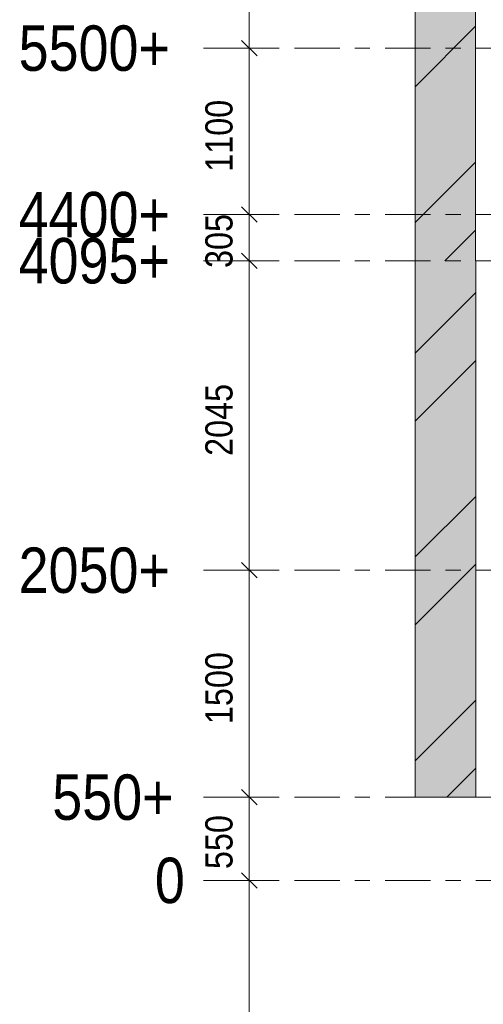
# Model space of a CAD drawing. Header units: millimetres. Extents: x -923 to -82, y -1402 to -808.
# Tile 76 of 109: x -419 to -389, y -999 to -933. Entities that reach past the tile are written whole.
import ezdxf

# ---------------------------------------------------------------- set-up
doc = ezdxf.new("R2010")
doc.units = ezdxf.units.MM
for name, pattern in [('XKITLINE00', [0]), ('XKITLINE01', [4, 1, -1, 1, -1]), ('XKITLINE03', [6, 3, -1, 1, -1])]:
    doc.linetypes.add(name, pattern=pattern)
for name, color, linetype, lineweight in [('Offset', 4, 'Continuous', 0), ('Onderdeel', 2, 'Continuous', 0), ('Stramien', 4, 'Continuous', 0)]:
    doc.layers.add(name, color=color, linetype=linetype, lineweight=lineweight)
doc.styles.add('ARIAL', font='arial.ttf')

msp = doc.modelspace()

# ---------------------------------------------------------------- hatches: boundary and pattern name
at = {"layer": 'Onderdeel'}
for points in [[(-393.098, -949.364), (-393.098, -914.864), (-389.098, -914.864), (-389.098, -949.364)], [(-393.089, -984.814), (-393.089, -949.364), (-389.089, -949.364), (-389.089, -984.814)]]:
    msp.add_hatch(color=256, dxfattribs=at).paths.add_polyline_path(points, flags=17)

# ---------------------------------------------------------------- linework, layer by layer
at = {"layer": 'Offset', "linetype": 'XKITLINE00', "lineweight": 0}
for p, q in [((-404.062, -935.314), (-404.062, -914.864)), ((-404.571, -934.804), (-403.552, -935.823)), ((-404.571, -934.804), (-403.552, -935.823)), ((-406.222, -935.314), (-402.262, -935.314)), ((-406.222, -935.314), (-402.262, -935.314)), ((-404.062, -946.314), (-404.062, -935.314)), ((-404.571, -945.804), (-403.552, -946.823)), ((-404.571, -945.804), (-403.552, -946.823)), ((-406.222, -946.314), (-402.262, -946.314)), ((-406.222, -946.314), (-402.262, -946.314)), ((-404.062, -949.364), (-404.062, -946.314)), ((-404.571, -948.854), (-403.552, -949.873)), ((-404.571, -948.854), (-403.552, -949.873)), ((-406.222, -949.364), (-402.262, -949.364)), ((-406.222, -949.364), (-402.262, -949.364)), ((-404.062, -969.814), (-404.062, -949.364)), ((-404.571, -969.304), (-403.552, -970.323)), ((-404.571, -969.304), (-403.552, -970.323)), ((-406.222, -969.814), (-402.262, -969.814)), ((-406.222, -969.814), (-402.262, -969.814)), ((-404.062, -984.814), (-404.062, -969.814)), ((-404.571, -984.304), (-403.552, -985.323)), ((-404.571, -984.304), (-403.552, -985.323)), ((-406.222, -984.814), (-402.262, -984.814)), ((-406.222, -984.814), (-402.262, -984.814)), ((-404.062, -990.314), (-404.062, -984.814)), ((-406.222, -990.314), (-402.262, -990.314)), ((-406.222, -990.314), (-402.262, -990.314)), ((-404.571, -989.804), (-403.552, -990.823)), ((-404.571, -989.804), (-403.552, -990.823)), ((-404.062, -1015.814), (-404.062, -990.314))]:
    msp.add_line(p, q, dxfattribs=at)
at = {"layer": 'Offset'}
for p in [(-404.062, -935.314), (-404.062, -935.314), (-404.062, -946.314), (-404.062, -946.314), (-404.062, -949.364), (-404.062, -949.364), (-404.062, -969.814), (-404.062, -969.814), (-404.062, -984.814), (-404.062, -984.814), (-404.062, -990.314), (-404.062, -990.314)]:
    msp.add_point(p, dxfattribs=at)
at = {"layer": 'Onderdeel', "linetype": 'XKITLINE00', "lineweight": 0}
for p, q in [((-393.098, -949.364), (-393.098, -914.864)), ((-389.098, -914.864), (-389.098, -949.364)), ((-389.098, -933.867), (-393.098, -937.867)), ((-389.098, -942.847), (-393.098, -946.847)), ((-389.098, -947.337), (-391.125, -949.364)), ((-393.089, -949.364), (-393.098, -949.364)), ((-393.089, -984.814), (-393.089, -949.364)), ((-389.098, -949.364), (-389.089, -949.364)), ((-389.089, -949.364), (-389.089, -984.814)), ((-389.089, -949.364), (-389.088, -949.364)), ((-389.089, -951.465), (-393.089, -955.465)), ((-389.089, -955.955), (-393.089, -959.955)), ((-389.089, -964.935), (-393.089, -968.935)), ((-389.089, -969.425), (-393.089, -973.425)), ((-389.089, -978.406), (-393.089, -982.406)), ((-389.089, -982.896), (-391.006, -984.814)), ((-389.089, -984.814), (-393.089, -984.814)), ((-389.089, -984.814), (-389.088, -984.814))]:
    msp.add_line(p, q, dxfattribs=at)
at = {"layer": 'Onderdeel', "linetype": 'XKITLINE01', "lineweight": 0}
for p, q in [((-393.098, -949.364), (-393.097, -949.364)), ((-393.089, -949.364), (-393.088, -949.364)), ((-393.089, -949.364), (-393.088, -949.364)), ((-389.098, -949.364), (-389.097, -949.364)), ((-389.098, -949.364), (-389.097, -949.364))]:
    msp.add_line(p, q, dxfattribs=at)
at = {"layer": 'Stramien', "linetype": 'XKITLINE03', "lineweight": 0}
for p, q in [((-407.083, -935.314), (-144.383, -935.314)), ((-407.083, -946.314), (-144.383, -946.314)), ((-407.083, -949.364), (-144.383, -949.364)), ((-407.083, -969.814), (-144.383, -969.814)), ((-407.083, -984.814), (-144.383, -984.814)), ((-407.083, -990.314), (-144.383, -990.314))]:
    msp.add_line(p, q, dxfattribs=at)

# ---------------------------------------------------------------- texts
at = {"layer": 'Offset', "style": 'ARIAL', "width": 0.85}
for s, p in [('1100', (-405.172, -943.484)), ('305', (-405.172, -949.841)), ('2045', (-405.172, -962.259)), ('1500', (-405.172, -979.984)), ('550', (-405.172, -989.566))]:
    msp.add_text(s, height=1.8, rotation=90.00021, dxfattribs=at).set_placement(p)
at = {"layer": 'Stramien', "style": 'ARIAL', "width": 0.85}
for s, p in [('5500+', (-419.319, -936.814)), ('4400+', (-419.319, -947.814)), ('4095+', (-419.319, -950.864)), ('2050+', (-419.319, -971.314)), ('550+', (-417.094, -986.314)), ('0', (-410.308, -991.814))]:
    msp.add_text(s, height=3, dxfattribs=at).set_placement(p)

doc.saveas('drawing.dxf')
